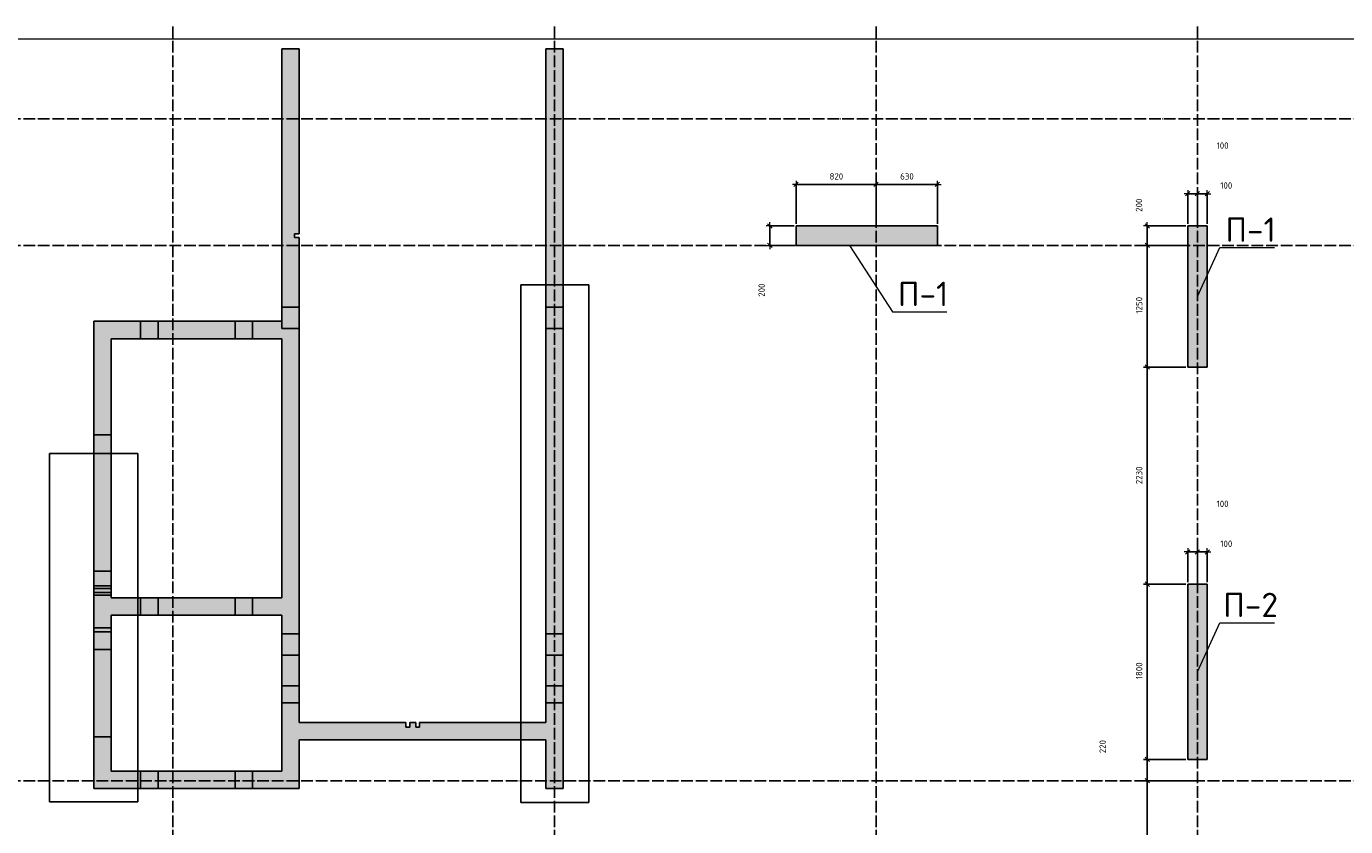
# Model space of a CAD drawing. Header units: millimetres. Extents: x 24180 to 116279, y -2337 to 52405.
# Tile 28 of 41: x 34318 to 47861, y 37929 to 46150. Entities that reach past the tile are written whole.
import ezdxf

# ---------------------------------------------------------------- set-up
doc = ezdxf.new("R2010")
doc.units = ezdxf.units.MM
doc.header["$PDMODE"] = 65
for name, pattern in [('______11', [150, 120, -15, 0, -15]), ('______5', [330, 240, -30, 30, -30]), ('________', [0])]:
    doc.linetypes.add(name, pattern=pattern)
for name, color, linetype, lineweight in [('Standard', 7, 'Continuous', 25), ('Высотная отметка (отверстия)', 7, 'Continuous', 13), ('Размерная линия_ общее', 7, 'Continuous', 13)]:
    doc.layers.add(name, color=color, linetype=linetype, lineweight=lineweight)
doc.layers.add('Осевая линия_ общее', color=7, linetype='______5', lineweight=13, true_color=0xa0a0a0)
doc.styles.add('ARIAL', font='ARIAL.TTF')
doc.styles.add('ISOCPEUR', font='ISOCPEUR')
doc.dimstyles.new('DIMSTYLE_11', dxfattribs={"dimtxt": 66, "dimasz": 75, "dimexe": 0, "dimexo": 0, "dimgap": 33, "dimtad": 2, "dimdec": 0, "dimrnd": 5, "dimzin": 12, "dimdsep": 46, "dimtxsty": 'ISOCPEUR', "dimblk1": 'ALL_ML_STRICH', "dimblk2": 'ALL_ML_STRICH', "dimsah": 1, "dimcen": 0, "dimclrd": 7, "dimclre": 256, "dimclrt": 7, "dimadec": 0, "dimazin": 0, "dimtfac": 1, "dimtdec": 0, "dimtix": 1, "dimtmove": 2, "dimatfit": 3, "dimfxl": 0, "dimtvp": 1.2, "dimtzin": 0, "dimlwd": 0, "dimlwe": -3, "dimarcsym": 0})
doc.dimstyles.new('DIMSTYLE_9', dxfattribs={"dimtxt": 66, "dimasz": 75, "dimexe": 0, "dimexo": 0, "dimgap": 33, "dimtad": 2, "dimdec": 0, "dimrnd": 5, "dimzin": 12, "dimdsep": 46, "dimtxsty": 'ISOCPEUR', "dimblk1": 'ALL_ML_STRICH', "dimblk2": 'ALL_ML_STRICH', "dimsah": 1, "dimcen": 0, "dimclrd": 7, "dimclre": 256, "dimclrt": 7, "dimadec": 0, "dimazin": 0, "dimtfac": 1, "dimtdec": 0, "dimtix": 1, "dimtmove": 2, "dimatfit": 3, "dimfxl": 0, "dimtzin": 0, "dimlwd": 0, "dimlwe": -3, "dimarcsym": 0})

# ---------------------------------------------------------------- blocks, each defined once
blk = doc.blocks.new('ALL_ML_STRICH')
at = {"color": 0, "linetype": 'ByBlock', "lineweight": -2}
for p, q in [((-1, 0), (0.5, 0)), ((-0.3, -0.3), (0.3, 0.3)), ((0, -0.5), (0, 0.5))]:
    blk.add_line(p, q, dxfattribs=at)
blk = doc.blocks.new('*D72')
at = {"layer": 'DEFPOINTS', "color": 7, "linetype": 'Continuous', "lineweight": 13, "transparency": 33554687}
for p in [(46340, 38400), (45824, 36700), (46340, 36700)]:
    blk.add_point(p, dxfattribs=at)
at = {"layer": 'Размерная линия_ общее', "color": 253, "linetype": 'Continuous', "lineweight": -2, "true_color": 0xa0a0a0, "transparency": 33554687}
for p, q in [((46320, 38400), (45824, 38400)), ((46320, 36700), (45824, 36700))]:
    blk.add_line(p, q, dxfattribs=at)
at = {"layer": 'Размерная линия_ общее', "color": 7, "linetype": 'Continuous', "lineweight": -2, "transparency": 33554687}
blk.add_line((45824, 36700), (45824, 38400), dxfattribs=at)
at = {"layer": 'Размерная линия_ общее', "color": 7, "linetype": 'Continuous', "lineweight": 13, "transparency": 33554687, "xscale": 75, "yscale": 75, "zscale": 75}
for p, rotation in [((45824, 38400), 90), ((45824, 36700), 270)]:
    blk.add_blockref('ALL_ML_STRICH', p, dxfattribs=dict(at, rotation=rotation))
at = {"layer": 'Размерная линия_ общее', "color": 7, "linetype": 'Continuous', "lineweight": 13, "transparency": 33554687, "insert": (45741, 37560), "char_height": 66, "width": 264, "attachment_point": 5, "rotation": 90, "style": 'ISOCPEUR'}
blk.add_mtext('\\A1;{1700}', dxfattribs=at)
blk = doc.blocks.new('*D73')
at = {"layer": 'DEFPOINTS', "color": 7, "linetype": 'Continuous', "lineweight": 13, "transparency": 33554687}
for p in [(46240, 38620), (45824, 38400), (46340, 38400)]:
    blk.add_point(p, dxfattribs=at)
at = {"layer": 'Размерная линия_ общее', "color": 253, "linetype": 'Continuous', "lineweight": -2, "true_color": 0xa0a0a0, "transparency": 33554687}
for p, q in [((46220, 38620), (45824, 38620)), ((46320, 38400), (45824, 38400))]:
    blk.add_line(p, q, dxfattribs=at)
at = {"layer": 'Размерная линия_ общее', "color": 7, "linetype": 'Continuous', "lineweight": -2, "transparency": 33554687}
blk.add_line((45824, 38400), (45824, 38620), dxfattribs=at)
at = {"layer": 'Размерная линия_ общее', "color": 7, "linetype": 'Continuous', "lineweight": 13, "transparency": 33554687, "xscale": 75, "yscale": 75, "zscale": 75}
for p, rotation in [((45824, 38620), 90), ((45824, 38400), 270)]:
    blk.add_blockref('ALL_ML_STRICH', p, dxfattribs=dict(at, rotation=rotation))
at = {"layer": 'Размерная линия_ общее', "color": 7, "linetype": 'Continuous', "lineweight": 13, "transparency": 33554687, "insert": (45367, 38751), "char_height": 66, "width": 198, "attachment_point": 5, "rotation": 90, "style": 'ISOCPEUR'}
blk.add_mtext('\\A1;{220}', dxfattribs=at)
blk = doc.blocks.new('*D74')
at = {"layer": 'DEFPOINTS', "color": 7, "linetype": 'Continuous', "lineweight": 13, "transparency": 33554687}
for p in [(46240, 40420), (45824, 38620), (46240, 38620)]:
    blk.add_point(p, dxfattribs=at)
at = {"layer": 'Размерная линия_ общее', "color": 253, "linetype": 'Continuous', "lineweight": -2, "true_color": 0xa0a0a0, "transparency": 33554687}
for p, q in [((46220, 40420), (45824, 40420)), ((46220, 38620), (45824, 38620))]:
    blk.add_line(p, q, dxfattribs=at)
at = {"layer": 'Размерная линия_ общее', "color": 7, "linetype": 'Continuous', "lineweight": -2, "transparency": 33554687}
blk.add_line((45824, 38620), (45824, 40420), dxfattribs=at)
at = {"layer": 'Размерная линия_ общее', "color": 7, "linetype": 'Continuous', "lineweight": 13, "transparency": 33554687, "xscale": 75, "yscale": 75, "zscale": 75}
for p, rotation in [((45824, 40420), 90), ((45824, 38620), 270)]:
    blk.add_blockref('ALL_ML_STRICH', p, dxfattribs=dict(at, rotation=rotation))
at = {"layer": 'Размерная линия_ общее', "color": 7, "linetype": 'Continuous', "lineweight": 13, "transparency": 33554687, "insert": (45741, 39530), "char_height": 66, "width": 264, "attachment_point": 5, "rotation": 90, "style": 'ISOCPEUR'}
blk.add_mtext('\\A1;{1800}', dxfattribs=at)
blk = doc.blocks.new('*D75')
at = {"layer": 'DEFPOINTS', "color": 7, "linetype": 'Continuous', "lineweight": 13, "transparency": 33554687}
for p in [(46240, 42650), (45824, 40420), (46240, 40420)]:
    blk.add_point(p, dxfattribs=at)
at = {"layer": 'Размерная линия_ общее', "color": 253, "linetype": 'Continuous', "lineweight": -2, "true_color": 0xa0a0a0, "transparency": 33554687}
for p, q in [((46220, 42650), (45824, 42650)), ((46220, 40420), (45824, 40420))]:
    blk.add_line(p, q, dxfattribs=at)
at = {"layer": 'Размерная линия_ общее', "color": 7, "linetype": 'Continuous', "lineweight": -2, "transparency": 33554687}
blk.add_line((45824, 40420), (45824, 42650), dxfattribs=at)
at = {"layer": 'Размерная линия_ общее', "color": 7, "linetype": 'Continuous', "lineweight": 13, "transparency": 33554687, "xscale": 75, "yscale": 75, "zscale": 75}
for p, rotation in [((45824, 42650), 90), ((45824, 40420), 270)]:
    blk.add_blockref('ALL_ML_STRICH', p, dxfattribs=dict(at, rotation=rotation))
at = {"layer": 'Размерная линия_ общее', "color": 7, "linetype": 'Continuous', "lineweight": 13, "transparency": 33554687, "insert": (45741, 41538), "char_height": 66, "width": 264, "attachment_point": 5, "rotation": 90, "style": 'ISOCPEUR'}
blk.add_mtext('\\A1;{2230}', dxfattribs=at)
blk = doc.blocks.new('*D76')
at = {"layer": 'DEFPOINTS', "color": 7, "linetype": 'Continuous', "lineweight": 13, "transparency": 33554687}
for p in [(46240, 43900), (45824, 42650), (46240, 42650)]:
    blk.add_point(p, dxfattribs=at)
at = {"layer": 'Размерная линия_ общее', "color": 253, "linetype": 'Continuous', "lineweight": -2, "true_color": 0xa0a0a0, "transparency": 33554687}
for p, q in [((46220, 43900), (45824, 43900)), ((46220, 42650), (45824, 42650))]:
    blk.add_line(p, q, dxfattribs=at)
at = {"layer": 'Размерная линия_ общее', "color": 7, "linetype": 'Continuous', "lineweight": -2, "transparency": 33554687}
blk.add_line((45824, 42650), (45824, 43900), dxfattribs=at)
at = {"layer": 'Размерная линия_ общее', "color": 7, "linetype": 'Continuous', "lineweight": 13, "transparency": 33554687, "xscale": 75, "yscale": 75, "zscale": 75}
for p, rotation in [((45824, 43900), 90), ((45824, 42650), 270)]:
    blk.add_blockref('ALL_ML_STRICH', p, dxfattribs=dict(at, rotation=rotation))
at = {"layer": 'Размерная линия_ общее', "color": 7, "linetype": 'Continuous', "lineweight": 13, "transparency": 33554687, "insert": (45741, 43285), "char_height": 66, "width": 264, "attachment_point": 5, "rotation": 90, "style": 'ISOCPEUR'}
blk.add_mtext('\\A1;{1250}', dxfattribs=at)
blk = doc.blocks.new('*D77')
at = {"layer": 'DEFPOINTS', "color": 7, "linetype": 'Continuous', "lineweight": 13, "transparency": 33554687}
for p in [(46240, 44100), (45824, 43900), (46240, 43900)]:
    blk.add_point(p, dxfattribs=at)
at = {"layer": 'Размерная линия_ общее', "color": 253, "linetype": 'Continuous', "lineweight": -2, "true_color": 0xa0a0a0, "transparency": 33554687}
for p, q in [((46220, 44100), (45824, 44100)), ((46220, 43900), (45824, 43900))]:
    blk.add_line(p, q, dxfattribs=at)
at = {"layer": 'Размерная линия_ общее', "color": 7, "linetype": 'Continuous', "lineweight": -2, "transparency": 33554687}
blk.add_line((45824, 43900), (45824, 44100), dxfattribs=at)
at = {"layer": 'Размерная линия_ общее', "color": 7, "linetype": 'Continuous', "lineweight": 13, "transparency": 33554687, "xscale": 75, "yscale": 75, "zscale": 75}
for p, rotation in [((45824, 44100), 90), ((45824, 43900), 270)]:
    blk.add_blockref('ALL_ML_STRICH', p, dxfattribs=dict(at, rotation=rotation))
at = {"layer": 'Размерная линия_ общее', "color": 7, "linetype": 'Continuous', "lineweight": 13, "transparency": 33554687, "insert": (45740, 44313), "char_height": 66, "width": 198, "attachment_point": 5, "rotation": 90, "style": 'ISOCPEUR'}
blk.add_mtext('\\A1;{200}', dxfattribs=at)
blk = doc.blocks.new('*D83')
at = {"layer": 'DEFPOINTS', "color": 7, "linetype": 'Continuous', "lineweight": 13, "transparency": 33554687}
for p in [(42220, 44526), (42220, 44100), (43040, 44100)]:
    blk.add_point(p, dxfattribs=at)
at = {"layer": 'Размерная линия_ общее', "color": 253, "linetype": 'Continuous', "lineweight": -2, "true_color": 0xa0a0a0, "transparency": 33554687}
for p, q in [((42220, 44120), (42220, 44526)), ((43040, 44120), (43040, 44526))]:
    blk.add_line(p, q, dxfattribs=at)
at = {"layer": 'Размерная линия_ общее', "color": 7, "linetype": 'Continuous', "lineweight": -2, "transparency": 33554687}
blk.add_line((42220, 44526), (43040, 44526), dxfattribs=at)
at = {"layer": 'Размерная линия_ общее', "color": 7, "linetype": 'Continuous', "lineweight": 13, "transparency": 33554687, "xscale": 75, "yscale": 75, "zscale": 75, "rotation": 180}
blk.add_blockref('ALL_ML_STRICH', (42220, 44526), dxfattribs=at)
at = {"layer": 'Размерная линия_ общее', "color": 7, "linetype": 'Continuous', "lineweight": 13, "transparency": 33554687, "xscale": 75, "yscale": 75, "zscale": 75}
blk.add_blockref('ALL_ML_STRICH', (43040, 44526), dxfattribs=at)
at = {"layer": 'Размерная линия_ общее', "color": 7, "linetype": 'Continuous', "lineweight": 13, "transparency": 33554687, "insert": (42633, 44609), "char_height": 66, "width": 198, "attachment_point": 5, "style": 'ISOCPEUR'}
blk.add_mtext('\\A1;{820}', dxfattribs=at)
blk = doc.blocks.new('*D84')
at = {"layer": 'DEFPOINTS', "color": 7, "linetype": 'Continuous', "lineweight": 13, "transparency": 33554687}
for p in [(43040, 44526), (43040, 44100), (43670, 44100)]:
    blk.add_point(p, dxfattribs=at)
at = {"layer": 'Размерная линия_ общее', "color": 253, "linetype": 'Continuous', "lineweight": -2, "true_color": 0xa0a0a0, "transparency": 33554687}
for p, q in [((43040, 44120), (43040, 44526)), ((43670, 44120), (43670, 44526))]:
    blk.add_line(p, q, dxfattribs=at)
at = {"layer": 'Размерная линия_ общее', "color": 7, "linetype": 'Continuous', "lineweight": -2, "transparency": 33554687}
blk.add_line((43040, 44526), (43670, 44526), dxfattribs=at)
at = {"layer": 'Размерная линия_ общее', "color": 7, "linetype": 'Continuous', "lineweight": 13, "transparency": 33554687, "xscale": 75, "yscale": 75, "zscale": 75, "rotation": 180}
blk.add_blockref('ALL_ML_STRICH', (43040, 44526), dxfattribs=at)
at = {"layer": 'Размерная линия_ общее', "color": 7, "linetype": 'Continuous', "lineweight": 13, "transparency": 33554687, "xscale": 75, "yscale": 75, "zscale": 75}
blk.add_blockref('ALL_ML_STRICH', (43670, 44526), dxfattribs=at)
at = {"layer": 'Размерная линия_ общее', "color": 7, "linetype": 'Continuous', "lineweight": 13, "transparency": 33554687, "insert": (43358, 44609), "char_height": 66, "width": 198, "attachment_point": 5, "style": 'ISOCPEUR'}
blk.add_mtext('\\A1;{630}', dxfattribs=at)
blk = doc.blocks.new('*D124')
at = {"layer": 'DEFPOINTS', "color": 7, "linetype": 'Continuous', "lineweight": 13, "transparency": 33554687}
for p in [(46240, 40751), (46240, 40420), (46340, 40420)]:
    blk.add_point(p, dxfattribs=at)
at = {"layer": 'Размерная линия_ общее', "color": 253, "linetype": 'Continuous', "lineweight": -2, "true_color": 0xa0a0a0, "transparency": 33554687}
for p, q in [((46240, 40440), (46240, 40751)), ((46340, 40440), (46340, 40751))]:
    blk.add_line(p, q, dxfattribs=at)
at = {"layer": 'Размерная линия_ общее', "color": 7, "linetype": 'Continuous', "lineweight": -2, "transparency": 33554687}
blk.add_line((46240, 40751), (46340, 40751), dxfattribs=at)
at = {"layer": 'Размерная линия_ общее', "color": 7, "linetype": 'Continuous', "lineweight": 13, "transparency": 33554687, "xscale": 75, "yscale": 75, "zscale": 75, "rotation": 180}
blk.add_blockref('ALL_ML_STRICH', (46240, 40751), dxfattribs=at)
at = {"layer": 'Размерная линия_ общее', "color": 7, "linetype": 'Continuous', "lineweight": 13, "transparency": 33554687, "xscale": 75, "yscale": 75, "zscale": 75}
blk.add_blockref('ALL_ML_STRICH', (46340, 40751), dxfattribs=at)
at = {"layer": 'Размерная линия_ общее', "color": 7, "linetype": 'Continuous', "lineweight": 13, "transparency": 33554687, "insert": (46598, 41245), "char_height": 66, "width": 198, "attachment_point": 5, "style": 'ISOCPEUR'}
blk.add_mtext('\\A1;{100}', dxfattribs=at)
blk = doc.blocks.new('*D125')
at = {"layer": 'DEFPOINTS', "color": 7, "linetype": 'Continuous', "lineweight": 13, "transparency": 33554687}
for p in [(46340, 40751), (46340, 40420), (46440, 40420)]:
    blk.add_point(p, dxfattribs=at)
at = {"layer": 'Размерная линия_ общее', "color": 253, "linetype": 'Continuous', "lineweight": -2, "true_color": 0xa0a0a0, "transparency": 33554687}
for p, q in [((46340, 40440), (46340, 40751)), ((46440, 40440), (46440, 40751))]:
    blk.add_line(p, q, dxfattribs=at)
at = {"layer": 'Размерная линия_ общее', "color": 7, "linetype": 'Continuous', "lineweight": -2, "transparency": 33554687}
blk.add_line((46340, 40751), (46440, 40751), dxfattribs=at)
at = {"layer": 'Размерная линия_ общее', "color": 7, "linetype": 'Continuous', "lineweight": 13, "transparency": 33554687, "xscale": 75, "yscale": 75, "zscale": 75, "rotation": 180}
blk.add_blockref('ALL_ML_STRICH', (46340, 40751), dxfattribs=at)
at = {"layer": 'Размерная линия_ общее', "color": 7, "linetype": 'Continuous', "lineweight": 13, "transparency": 33554687, "xscale": 75, "yscale": 75, "zscale": 75}
blk.add_blockref('ALL_ML_STRICH', (46440, 40751), dxfattribs=at)
at = {"layer": 'Размерная линия_ общее', "color": 7, "linetype": 'Continuous', "lineweight": 13, "transparency": 33554687, "insert": (46636, 40835), "char_height": 66, "width": 198, "attachment_point": 5, "style": 'ISOCPEUR'}
blk.add_mtext('\\A1;{100}', dxfattribs=at)
blk = doc.blocks.new('*D126')
at = {"layer": 'DEFPOINTS', "color": 7, "linetype": 'Continuous', "lineweight": 13, "transparency": 33554687}
for p in [(46240, 44431), (46240, 44100), (46340, 44100)]:
    blk.add_point(p, dxfattribs=at)
at = {"layer": 'Размерная линия_ общее', "color": 253, "linetype": 'Continuous', "lineweight": -2, "true_color": 0xa0a0a0, "transparency": 33554687}
for p, q in [((46240, 44120), (46240, 44431)), ((46340, 44120), (46340, 44431))]:
    blk.add_line(p, q, dxfattribs=at)
at = {"layer": 'Размерная линия_ общее', "color": 7, "linetype": 'Continuous', "lineweight": -2, "transparency": 33554687}
blk.add_line((46240, 44431), (46340, 44431), dxfattribs=at)
at = {"layer": 'Размерная линия_ общее', "color": 7, "linetype": 'Continuous', "lineweight": 13, "transparency": 33554687, "xscale": 75, "yscale": 75, "zscale": 75, "rotation": 180}
blk.add_blockref('ALL_ML_STRICH', (46240, 44431), dxfattribs=at)
at = {"layer": 'Размерная линия_ общее', "color": 7, "linetype": 'Continuous', "lineweight": 13, "transparency": 33554687, "xscale": 75, "yscale": 75, "zscale": 75}
blk.add_blockref('ALL_ML_STRICH', (46340, 44431), dxfattribs=at)
at = {"layer": 'Размерная линия_ общее', "color": 7, "linetype": 'Continuous', "lineweight": 13, "transparency": 33554687, "insert": (46598, 44925), "char_height": 66, "width": 198, "attachment_point": 5, "style": 'ISOCPEUR'}
blk.add_mtext('\\A1;{100}', dxfattribs=at)
blk = doc.blocks.new('*D127')
at = {"layer": 'DEFPOINTS', "color": 7, "linetype": 'Continuous', "lineweight": 13, "transparency": 33554687}
for p in [(46340, 44431), (46340, 44100), (46440, 44100)]:
    blk.add_point(p, dxfattribs=at)
at = {"layer": 'Размерная линия_ общее', "color": 253, "linetype": 'Continuous', "lineweight": -2, "true_color": 0xa0a0a0, "transparency": 33554687}
for p, q in [((46340, 44120), (46340, 44431)), ((46440, 44120), (46440, 44431))]:
    blk.add_line(p, q, dxfattribs=at)
at = {"layer": 'Размерная линия_ общее', "color": 7, "linetype": 'Continuous', "lineweight": -2, "transparency": 33554687}
blk.add_line((46340, 44431), (46440, 44431), dxfattribs=at)
at = {"layer": 'Размерная линия_ общее', "color": 7, "linetype": 'Continuous', "lineweight": 13, "transparency": 33554687, "xscale": 75, "yscale": 75, "zscale": 75, "rotation": 180}
blk.add_blockref('ALL_ML_STRICH', (46340, 44431), dxfattribs=at)
at = {"layer": 'Размерная линия_ общее', "color": 7, "linetype": 'Continuous', "lineweight": 13, "transparency": 33554687, "xscale": 75, "yscale": 75, "zscale": 75}
blk.add_blockref('ALL_ML_STRICH', (46440, 44431), dxfattribs=at)
at = {"layer": 'Размерная линия_ общее', "color": 7, "linetype": 'Continuous', "lineweight": 13, "transparency": 33554687, "insert": (46636, 44515), "char_height": 66, "width": 198, "attachment_point": 5, "style": 'ISOCPEUR'}
blk.add_mtext('\\A1;{100}', dxfattribs=at)
blk = doc.blocks.new('*D292')
at = {"layer": 'DEFPOINTS', "color": 7, "linetype": 'Continuous', "lineweight": 13, "transparency": 33554687}
for p in [(42220, 44100), (41950, 43900), (42220, 43900)]:
    blk.add_point(p, dxfattribs=at)
at = {"layer": 'Размерная линия_ общее', "color": 253, "linetype": 'Continuous', "lineweight": -2, "true_color": 0xa0a0a0, "transparency": 33554687}
for p, q in [((42200, 44100), (41950, 44100)), ((42200, 43900), (41950, 43900))]:
    blk.add_line(p, q, dxfattribs=at)
at = {"layer": 'Размерная линия_ общее', "color": 7, "linetype": 'Continuous', "lineweight": -2, "transparency": 33554687}
blk.add_line((41950, 43900), (41950, 44100), dxfattribs=at)
at = {"layer": 'Размерная линия_ общее', "color": 7, "linetype": 'Continuous', "lineweight": 13, "transparency": 33554687, "xscale": 75, "yscale": 75, "zscale": 75}
for p, rotation in [((41950, 44100), 90), ((41950, 43900), 270)]:
    blk.add_blockref('ALL_ML_STRICH', p, dxfattribs=dict(at, rotation=rotation))
at = {"layer": 'Размерная линия_ общее', "color": 7, "linetype": 'Continuous', "lineweight": 13, "transparency": 33554687, "insert": (41866, 43440), "char_height": 66, "width": 198, "attachment_point": 5, "rotation": 90, "style": 'ISOCPEUR'}
blk.add_mtext('\\A1;{200}', dxfattribs=at)

msp = doc.modelspace()

# ---------------------------------------------------------------- hatches: boundary and pattern name
at = {"linetype": 'Continuous', "lineweight": 13, "transparency": 33554687}
for points in [[(39830, 45920), (39650, 45920), (39650, 44100), (39830, 44100)], [(39830, 43265), (39830, 44100), (39650, 44100), (39650, 43265)], [(42220, 44100), (42220, 43900), (43670, 43900), (43670, 44100)], [(46240, 42650), (46440, 42650), (46440, 44100), (46240, 44100)], [(39830, 43045), (39830, 43265), (39650, 43265), (39650, 43045)], [(36940, 43045), (36940, 43120), (35010, 43120), (35010, 42940), (37120, 42940), (37120, 43045)], [(37120, 43045), (37120, 43120), (36940, 43120), (36940, 43045)], [(35190, 42940), (35010, 42940), (35010, 40280), (35190, 40280)], [(39650, 43045), (39650, 38320), (39830, 38320), (39830, 43045)], [(36940, 38500), (37120, 38500), (37120, 40400), (36940, 40400)], [(35010, 40280), (35010, 40100), (36940, 40100), (36940, 40280)], [(35190, 40100), (35010, 40100), (35010, 38500), (35190, 38500)], [(38355, 38950), (38315, 38950), (38315, 39000), (38255, 39000), (38255, 38950), (38215, 38950), (38215, 39000), (37120, 39000), (37120, 38820), (39650, 38820), (39650, 39000), (38355, 39000)]]:
    msp.add_hatch(color=7, dxfattribs=at).paths.add_polyline_path(points)
at = {"layer": 'Standard', "linetype": 'Continuous', "lineweight": 13, "transparency": 33554687}
for points in [[(37120, 43265), (37120, 43980), (37070, 43980), (37070, 44020), (37120, 44020), (37120, 45920), (36940, 45920), (36940, 43265)], [(37120, 43265), (36940, 43265), (36940, 43120), (37120, 43120)], [(36940, 40400), (37120, 40400), (37120, 42940), (36940, 42940)], [(46240, 38620), (46440, 38620), (46440, 40420), (46240, 40420)], [(35010, 38500), (35010, 38320), (37120, 38320), (37120, 38500)]]:
    msp.add_hatch(color=7, dxfattribs=at).paths.add_polyline_path(points)

# ---------------------------------------------------------------- linework, layer by layer
at = {"color": 7, "linetype": 'Continuous', "lineweight": -3, "transparency": 33554687}
for p, q in [((39650, 44100), (39650, 45920)), ((39650, 45920), (39830, 45920)), ((39830, 45920), (39830, 44100)), ((39650, 43265), (39650, 44100)), ((39830, 44100), (39830, 43265)), ((42220, 43900), (42220, 44100)), ((42220, 44100), (43670, 44100)), ((43670, 44100), (43670, 43900)), ((46240, 42650), (46240, 44100)), ((46240, 44100), (46440, 44100)), ((46440, 44100), (46440, 42650)), ((43670, 43900), (42220, 43900)), ((39650, 43265), (39650, 43045)), ((39830, 43265), (39650, 43265)), ((39830, 43045), (39830, 43265)), ((35010, 42940), (35010, 43120)), ((35010, 43120), (36940, 43120)), ((36940, 43120), (36940, 43045)), ((37120, 43120), (37120, 43045)), ((35010, 40280), (35010, 42940)), ((35190, 42940), (35190, 40280)), ((36940, 42940), (35190, 42940)), ((36940, 43045), (37120, 43045)), ((37120, 43045), (37120, 42940)), ((39650, 39000), (39650, 43045)), ((39650, 43045), (39830, 43045)), ((39830, 43045), (39830, 38320)), ((46440, 42650), (46240, 42650)), ((36940, 40280), (36940, 40400)), ((37120, 40400), (37120, 39000)), ((35010, 40100), (35010, 40280)), ((35190, 40280), (36940, 40280)), ((35010, 38500), (35010, 40100)), ((36940, 40100), (35190, 40100)), ((35190, 40100), (35190, 38500)), ((36940, 38500), (36940, 40100)), ((37120, 39000), (38215, 39000)), ((38215, 39000), (38215, 38950)), ((38215, 38950), (38255, 38950)), ((38255, 38950), (38255, 39000)), ((38255, 39000), (38315, 39000)), ((38315, 39000), (38315, 38950)), ((38315, 38950), (38355, 38950)), ((38355, 38950), (38355, 39000)), ((38355, 39000), (39650, 39000)), ((39650, 38820), (37120, 38820)), ((37120, 38820), (37120, 38500)), ((39650, 38320), (39650, 38820)), ((39830, 38320), (39650, 38320))]:
    msp.add_line(p, q, dxfattribs=at)
at = {"color": 52, "linetype": 'Continuous', "lineweight": -3, "transparency": 33554687}
for p, q in [((39392.9, 43493.2), (39392.9, 38176.5)), ((40091.1, 43493.2), (39392.9, 43493.2)), ((39392.9, 43493.2), (39392.9, 38176.5)), ((40091.1, 43493.2), (39392.9, 43493.2)), ((40091.1, 38176.5), (40091.1, 43493.2)), ((40091.1, 38176.5), (40091.1, 43493.2)), ((34554.3, 41763), (34554.3, 38183)), ((34554.3, 41763), (34554.3, 38183)), ((35463.8, 41763), (34554.3, 41763)), ((34554.3, 41763), (35463.8, 41763)), ((35463.8, 41763), (35463.8, 38183)), ((35463.8, 41763), (35463.8, 38183)), ((35463.8, 38183), (34554.3, 38183)), ((34554.3, 38183), (35463.8, 38183)), ((39392.9, 38176.5), (40091.1, 38176.5)), ((39392.9, 38176.5), (40091.1, 38176.5))]:
    msp.add_line(p, q, dxfattribs=at)
at = {"color": 253, "linetype": '________', "lineweight": -3, "true_color": 0xababab, "transparency": 33554687}
for p, q in [((35490, 43120), (35490, 42940)), ((35670, 42940), (35670, 43120)), ((36460, 43120), (36460, 42940)), ((36640, 42940), (36640, 43120)), ((35190, 41955), (35010, 41955)), ((35010, 40555), (35190, 40555)), ((35190, 40402.5), (35010, 40402.5)), ((35190, 40375), (35010, 40375)), ((35010, 40335), (35190, 40335)), ((35010, 40307.5), (35190, 40307.5)), ((35490, 40280), (35490, 40100)), ((35670, 40100), (35670, 40280)), ((36460, 40280), (36460, 40100)), ((36640, 40100), (36640, 40280)), ((35190, 39970), (35010, 39970)), ((35010, 39930), (35190, 39930)), ((37120, 39910), (36940, 39910)), ((39830, 39910), (39650, 39910)), ((35190, 39750), (35010, 39750)), ((36940, 39690), (37120, 39690)), ((39650, 39690), (39830, 39690)), ((37120, 39375), (36940, 39375)), ((39830, 39375), (39650, 39375)), ((36940, 39200), (37120, 39200)), ((39650, 39200), (39830, 39200)), ((35010, 38850), (35190, 38850))]:
    msp.add_line(p, q, dxfattribs=at)
at = {"layer": 'Standard', "color": 7, "linetype": 'Continuous', "lineweight": -3, "transparency": 33554687}
for p, q in [((36940, 43265), (36940, 45920)), ((36940, 45920), (37120, 45920)), ((37120, 45920), (37120, 44020)), ((37070, 44020), (37070, 43980)), ((37120, 44020), (37070, 44020)), ((37070, 43980), (37120, 43980)), ((37120, 43980), (37120, 43265)), ((36940, 43265), (36940, 43120)), ((37120, 43265), (36940, 43265)), ((37120, 43120), (37120, 43265)), ((36940, 40400), (36940, 42940)), ((37120, 42940), (37120, 40400)), ((46240, 38620), (46240, 40420)), ((46240, 40420), (46440, 40420)), ((46440, 40420), (46440, 38620)), ((46440, 38620), (46240, 38620)), ((35010, 38320), (35010, 38500)), ((35190, 38500), (36940, 38500)), ((37120, 38500), (37120, 38320)), ((37120, 38320), (35010, 38320))]:
    msp.add_line(p, q, dxfattribs=at)
at = {"layer": 'Standard', "color": 253, "linetype": '________', "lineweight": -3, "true_color": 0xababab, "transparency": 33554687}
for p, q in [((35490, 38500), (35490, 38320)), ((35670, 38320), (35670, 38500)), ((36460, 38500), (36460, 38320)), ((36640, 38320), (36640, 38500))]:
    msp.add_line(p, q, dxfattribs=at)
at = {"layer": 'Standard', "color": 7, "linetype": 'Continuous', "lineweight": 13, "transparency": 33554687}
msp.add_lwpolyline([(25100, 29650), (67580, 29650), (67580, 46020), (25100, 46020), (25100, 29650)], dxfattribs=at)
at = {"layer": 'Высотная отметка (отверстия)', "color": 7, "linetype": 'Continuous', "lineweight": 13, "transparency": 33554687}
for points in [[(42767.1, 43900), (43208.7, 43216.4), (43768.7, 43216.4)], [(46340, 43375), (46570.7, 43876.9), (47130.7, 43876.9)], [(46340, 39520), (46570.7, 40021.9), (47130.7, 40021.9)]]:
    msp.add_lwpolyline(points, dxfattribs=at)
at = {"layer": 'Осевая линия_ общее', "color": 253, "linetype": '______11', "lineweight": -3, "true_color": 0xa0a0a0, "transparency": 33554687}
for p, q in [((35820, 46150), (35820, 27877)), ((39740, 46150), (39740, 27877)), ((43040, 46150), (43040, 27877)), ((46340, 46150), (46340, 27877)), ((24230, 45200), (70073.9, 45200)), ((24230, 43900), (70073.9, 43900)), ((24230, 38400), (70073.9, 38400))]:
    msp.add_line(p, q, dxfattribs=at)

# ---------------------------------------------------------------- texts
at = {"layer": 'Высотная отметка (отверстия)', "color": 7, "linetype": 'Continuous', "lineweight": 13, "transparency": 33554687}
for s, insert, char_height, width, attachment_point, style in [('\\A1;{\\fISOCPEUR|i0|b0;\\H250.000000;\\W1.000000;\\C7;П-1}\\P', (46885.7, 43936.9), 75, 604.167, 8, 'ISOCPEUR'), ('\\A1;{\\fISOCPEUR|i0|b0;\\H250.000000;\\W1.000000;\\C7;П-1}\\P', (43523.7, 43276.4), 75, 604.167, 8, 'ISOCPEUR'), ('}\\P', (43523.7, 43146.4), 60, 67.731, 2, 'ARIAL'), ('\\A1;{\\fISOCPEUR|i0|b0;\\H250.000000;\\W1.000000;\\C7;П-2}\\P', (46885.7, 40081.9), 75, 664.583, 8, 'ISOCPEUR')]:
    msp.add_mtext(s, dxfattribs=dict(at, insert=insert, char_height=char_height, width=width, attachment_point=attachment_point, style=style))

# ---------------------------------------------------------------- dimensions: what is measured, and where the dimension line sits
at = {"layer": 'Размерная линия_ общее', "color": 7, "linetype": 'Continuous', "lineweight": 13, "transparency": 33554687}
for base, p1, p2, dimstyle, picture, middle in [((46340, 44431.2), (46240, 44120), (46340, 44120), 'DIMSTYLE_11', '*D126', (46597.5, 44925.3)), ((43040, 44525.5), (42220, 44120), (43040, 44120), 'DIMSTYLE_9', '*D83', (42633.3, 44608.5)), ((43670, 44525.5), (43040, 44120), (43670, 44120), 'DIMSTYLE_9', '*D84', (43358.3, 44608.5)), ((46440, 44431.2), (46340, 44120), (46440, 44120), 'DIMSTYLE_11', '*D127', (46635.8, 44514.6)), ((46340, 40751.2), (46240, 40440), (46340, 40440), 'DIMSTYLE_11', '*D124', (46597.5, 41245.3)), ((46440, 40751.2), (46340, 40440), (46440, 40440), 'DIMSTYLE_11', '*D125', (46635.8, 40834.6))]:
    dim = msp.add_linear_dim(base=base, p1=p1, p2=p2, dimstyle=dimstyle, override={"dimpost": '<>', "dimclrd": 7, "dimclre": 253, "dimclrt": 7, "dimlwd": 0, "dimlwe": 65533}, dxfattribs=at)
    dim.commit()
    dim.dimension.update_dxf_attribs({"geometry": picture, "text_midpoint": middle, "dimtype": 160})
for base, p1, p2, picture, middle in [((45823.6, 44100), (46220, 43900), (46220, 44100), '*D77', (45740.5, 44313.4)), ((41950.1, 44100), (42200, 43900), (42200, 44100), '*D292', (41866.2, 43439.5)), ((45823.6, 43900), (46220, 42650), (46220, 43900), '*D76', (45740.6, 43284.9)), ((45823.6, 42650), (46220, 40420), (46220, 42650), '*D75', (45740.6, 41538.3)), ((45823.6, 40420), (46220, 38620), (46220, 40420), '*D74', (45740.6, 39529.9)), ((45823.6, 38620), (46320, 38400), (46220, 38620), '*D73', (45366.9, 38750.6)), ((45823.6, 38400), (46320, 36700), (46320, 38400), '*D72', (45740.6, 37559.9))]:
    dim = msp.add_linear_dim(base=base, p1=p1, p2=p2, angle=90, dimstyle='DIMSTYLE_9', override={"dimpost": '<>', "dimclrd": 7, "dimclre": 253, "dimclrt": 7, "dimlwd": 0, "dimlwe": 65533}, dxfattribs=at)
    dim.commit()
    dim.dimension.update_dxf_attribs({"geometry": picture, "text_midpoint": middle, "dimtype": 160})

doc.saveas('drawing.dxf')
